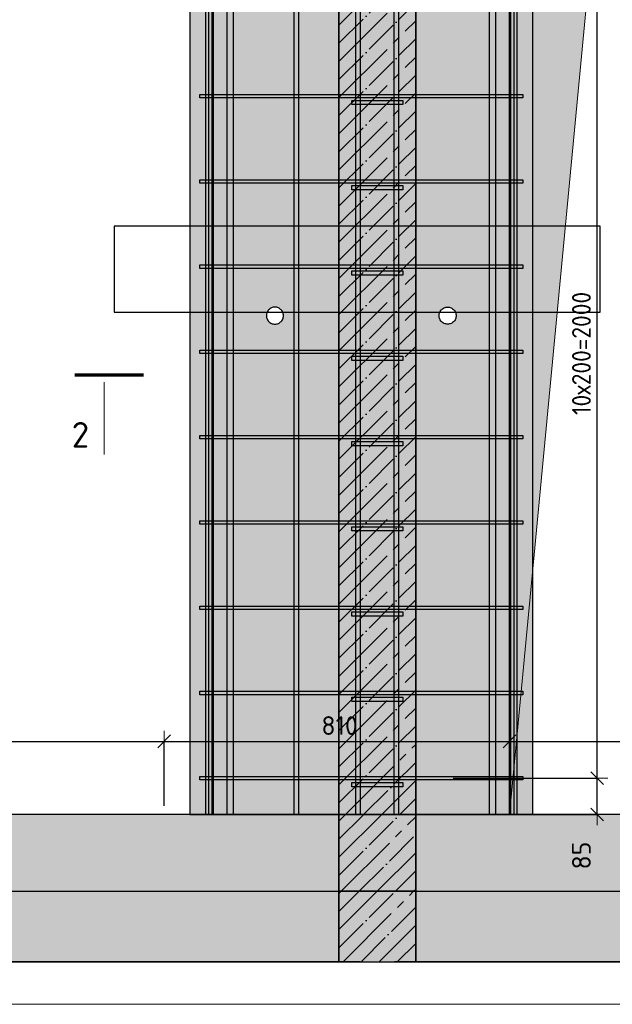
# Model space of a CAD drawing. Header units: millimetres. Extents: x -2995 to 47287, y -2809 to 58122.
# Tile 68 of 143: x 37046 to 38435, y 32117 to 34427. Entities that reach past the tile are written whole.
import ezdxf

# ---------------------------------------------------------------- set-up
doc = ezdxf.new("R2010")
doc.units = ezdxf.units.MM
doc.header["$PDMODE"] = 65
doc.linetypes.add('______11', pattern=[100, 80, -10, 0, -10])
doc.linetypes.add('______5', pattern=[220, 160, -20, 20, -20])
for name, color, linetype, lineweight in [('Standard', 7, 'Continuous', 25), ('Арм.стержн. Арматура края', 96, 'Continuous', 35), ('Арм.стержн. вертикальными 1', 22, 'Continuous', 35), ('Арм.стержн. Доп. арматура', 180, 'Continuous', 35), ('Арм.стержн. Хомут', 240, 'Continuous', 35), ('Размерная линия_ общее', 7, 'Continuous', 13), ('Фундамент (1)', 7, 'Continuous', 35)]:
    doc.layers.add(name, color=color, linetype=linetype, lineweight=lineweight)
doc.styles.add('ISOCPEUR', font='ISOCPEUR')
doc.dimstyles.new('DIMSTYLE_3', dxfattribs={"dimtxt": 44, "dimasz": 50, "dimexe": 0, "dimexo": 0, "dimgap": 22, "dimtad": 2, "dimdec": 0, "dimrnd": 5, "dimzin": 12, "dimdsep": 46, "dimtxsty": 'ISOCPEUR', "dimblk1": 'ALL_ML_STRICH', "dimblk2": 'ALL_ML_STRICH', "dimsah": 1, "dimcen": 0, "dimclrd": 7, "dimclre": 256, "dimclrt": 7, "dimadec": 0, "dimazin": 0, "dimtfac": 1, "dimtdec": 0, "dimtix": 1, "dimtmove": 2, "dimatfit": 3, "dimfxl": 0, "dimtzin": 0, "dimlwd": 0, "dimlwe": -3, "dimarcsym": 0})
doc.dimstyles.new('DIMSTYLE_8', dxfattribs={"dimtxt": 44, "dimasz": 50, "dimexe": 0, "dimexo": 0, "dimgap": 22, "dimtad": 2, "dimdec": 0, "dimrnd": 5, "dimzin": 12, "dimdsep": 46, "dimtxsty": 'ISOCPEUR', "dimblk1": 'ALL_ML_STRICH', "dimblk2": 'ALL_ML_STRICH', "dimsah": 1, "dimcen": 0, "dimclrd": 7, "dimclre": 256, "dimclrt": 7, "dimadec": 0, "dimazin": 0, "dimtfac": 1, "dimtdec": 0, "dimtix": 1, "dimtmove": 2, "dimatfit": 3, "dimfxl": 0, "dimtvp": 1.2, "dimtzin": 0, "dimlwd": 0, "dimlwe": -3, "dimarcsym": 0})

# ---------------------------------------------------------------- blocks, each defined once
blk = doc.blocks.new('ALL_ML_STRICH')
at = {"color": 0, "linetype": 'ByBlock', "lineweight": -2}
for p, q in [((0, -0.5), (0, 0.5)), ((-1, 0), (0.5, 0)), ((-0.3, -0.3), (0.3, 0.3))]:
    blk.add_line(p, q, dxfattribs=at)
blk = doc.blocks.new('*D43')
at = {"layer": 'DEFPOINTS', "color": 7, "linetype": 'Continuous', "lineweight": 13, "transparency": 33554687}
for p in [(36554.2, 32734.1), (36554.2, 32730.9), (37384.2, 32562.5)]:
    blk.add_point(p, dxfattribs=at)
at = {"layer": 'Размерная линия_ общее', "color": 253, "linetype": 'Continuous', "lineweight": -2, "true_color": 0xa0a0a0, "transparency": 33554687}
for p, q in [((36554.2, 32734.1), (36554.2, 32734.1)), ((37384.2, 32582.5), (37384.2, 32734.1))]:
    blk.add_line(p, q, dxfattribs=at)
at = {"layer": 'Размерная линия_ общее', "color": 7, "linetype": 'Continuous', "lineweight": -2, "transparency": 33554687}
blk.add_line((36554.2, 32734.1), (37384.2, 32734.1), dxfattribs=at)
at = {"layer": 'Размерная линия_ общее', "color": 7, "linetype": 'Continuous', "lineweight": 13, "transparency": 33554687, "xscale": 50, "yscale": 50, "zscale": 50, "rotation": 180}
blk.add_blockref('ALL_ML_STRICH', (36554.2, 32734.1), dxfattribs=at)
at = {"layer": 'Размерная линия_ общее', "color": 7, "linetype": 'Continuous', "lineweight": 13, "transparency": 33554687, "xscale": 50, "yscale": 50, "zscale": 50}
blk.add_blockref('ALL_ML_STRICH', (37384.2, 32734.1), dxfattribs=at)
at = {"layer": 'Размерная линия_ общее', "color": 7, "linetype": 'Continuous', "lineweight": 13, "transparency": 33554687, "insert": (36971.4, 32771.1), "char_height": 44, "width": 132, "attachment_point": 5, "style": 'ISOCPEUR'}
blk.add_mtext('\\A1;{830}', dxfattribs=at)
blk = doc.blocks.new('*D44')
at = {"layer": 'DEFPOINTS', "color": 7, "linetype": 'Continuous', "lineweight": 13, "transparency": 33554687}
for p in [(37384.2, 32734.1), (37384.2, 32562.5), (38194.2, 32562.5)]:
    blk.add_point(p, dxfattribs=at)
at = {"layer": 'Размерная линия_ общее', "color": 253, "linetype": 'Continuous', "lineweight": -2, "true_color": 0xa0a0a0, "transparency": 33554687}
for p, q in [((37384.2, 32582.5), (37384.2, 32734.1)), ((38194.2, 32582.5), (38194.2, 32734.1))]:
    blk.add_line(p, q, dxfattribs=at)
at = {"layer": 'Размерная линия_ общее', "color": 7, "linetype": 'Continuous', "lineweight": -2, "transparency": 33554687}
blk.add_line((37384.2, 32734.1), (38194.2, 32734.1), dxfattribs=at)
at = {"layer": 'Размерная линия_ общее', "color": 7, "linetype": 'Continuous', "lineweight": 13, "transparency": 33554687, "xscale": 50, "yscale": 50, "zscale": 50, "rotation": 180}
blk.add_blockref('ALL_ML_STRICH', (37384.2, 32734.1), dxfattribs=at)
at = {"layer": 'Размерная линия_ общее', "color": 7, "linetype": 'Continuous', "lineweight": 13, "transparency": 33554687, "xscale": 50, "yscale": 50, "zscale": 50}
blk.add_blockref('ALL_ML_STRICH', (38194.2, 32734.1), dxfattribs=at)
at = {"layer": 'Размерная линия_ общее', "color": 7, "linetype": 'Continuous', "lineweight": 13, "transparency": 33554687, "insert": (37795.8, 32771.1), "char_height": 44, "width": 132, "attachment_point": 5, "style": 'ISOCPEUR'}
blk.add_mtext('\\A1;{810}', dxfattribs=at)
blk = doc.blocks.new('*D45')
at = {"layer": 'DEFPOINTS', "color": 7, "linetype": 'Continuous', "lineweight": 13, "transparency": 33554687}
for p in [(38194.2, 32734.1), (38194.2, 32562.5), (39394.2, 32562.5)]:
    blk.add_point(p, dxfattribs=at)
at = {"layer": 'Размерная линия_ общее', "color": 253, "linetype": 'Continuous', "lineweight": -2, "true_color": 0xa0a0a0, "transparency": 33554687}
for p, q in [((38194.2, 32582.5), (38194.2, 32734.1)), ((39394.2, 32582.5), (39394.2, 32734.1))]:
    blk.add_line(p, q, dxfattribs=at)
at = {"layer": 'Размерная линия_ общее', "color": 7, "linetype": 'Continuous', "lineweight": -2, "transparency": 33554687}
blk.add_line((38194.2, 32734.1), (39394.2, 32734.1), dxfattribs=at)
at = {"layer": 'Размерная линия_ общее', "color": 7, "linetype": 'Continuous', "lineweight": 13, "transparency": 33554687, "xscale": 50, "yscale": 50, "zscale": 50, "rotation": 180}
blk.add_blockref('ALL_ML_STRICH', (38194.2, 32734.1), dxfattribs=at)
at = {"layer": 'Размерная линия_ общее', "color": 7, "linetype": 'Continuous', "lineweight": 13, "transparency": 33554687, "xscale": 50, "yscale": 50, "zscale": 50}
blk.add_blockref('ALL_ML_STRICH', (39394.2, 32734.1), dxfattribs=at)
at = {"layer": 'Размерная линия_ общее', "color": 7, "linetype": 'Continuous', "lineweight": 13, "transparency": 33554687, "insert": (38800.8, 32771.1), "char_height": 44, "width": 176, "attachment_point": 5, "style": 'ISOCPEUR'}
blk.add_mtext('\\A1;{1200}', dxfattribs=at)
blk = doc.blocks.new('*D46')
at = {"layer": 'DEFPOINTS', "color": 7, "linetype": 'Continuous', "lineweight": 13, "transparency": 33554687}
for p in [(38042.1, 32647.5), (38194.2, 32562.5), (38399.9, 32562.5)]:
    blk.add_point(p, dxfattribs=at)
at = {"layer": 'Размерная линия_ общее', "color": 253, "linetype": 'Continuous', "lineweight": -2, "true_color": 0xa0a0a0, "transparency": 33554687}
for p, q in [((38062.1, 32647.5), (38399.9, 32647.5)), ((38214.2, 32562.5), (38399.9, 32562.5))]:
    blk.add_line(p, q, dxfattribs=at)
at = {"layer": 'Размерная линия_ общее', "color": 7, "linetype": 'Continuous', "lineweight": -2, "transparency": 33554687}
blk.add_line((38399.9, 32562.5), (38399.9, 32647.5), dxfattribs=at)
at = {"layer": 'Размерная линия_ общее', "color": 7, "linetype": 'Continuous', "lineweight": 13, "transparency": 33554687, "xscale": 50, "yscale": 50, "zscale": 50}
for p, rotation in [((38399.9, 32647.5), 90), ((38399.9, 32562.5), 270)]:
    blk.add_blockref('ALL_ML_STRICH', p, dxfattribs=dict(at, rotation=rotation))
at = {"layer": 'Размерная линия_ общее', "color": 7, "linetype": 'Continuous', "lineweight": 13, "transparency": 33554687, "insert": (38362.8, 32466.2), "char_height": 44, "width": 88, "attachment_point": 5, "rotation": 90, "style": 'ISOCPEUR'}
blk.add_mtext('\\A1;{85}', dxfattribs=at)
blk = doc.blocks.new('*D47')
at = {"layer": 'DEFPOINTS', "color": 7, "linetype": 'Continuous', "lineweight": 13, "transparency": 33554687}
for p in [(38013.9, 34647.5), (38042.1, 32647.5), (38399.9, 32647.5)]:
    blk.add_point(p, dxfattribs=at)
at = {"layer": 'Размерная линия_ общее', "color": 253, "linetype": 'Continuous', "lineweight": -2, "true_color": 0xa0a0a0, "transparency": 33554687}
for p, q in [((38033.9, 34647.5), (38399.9, 34647.5)), ((38062.1, 32647.5), (38399.9, 32647.5))]:
    blk.add_line(p, q, dxfattribs=at)
at = {"layer": 'Размерная линия_ общее', "color": 7, "linetype": 'Continuous', "lineweight": -2, "transparency": 33554687}
blk.add_line((38399.9, 32647.5), (38399.9, 34647.5), dxfattribs=at)
at = {"layer": 'Размерная линия_ общее', "color": 7, "linetype": 'Continuous', "lineweight": 13, "transparency": 33554687, "xscale": 50, "yscale": 50, "zscale": 50}
for p, rotation in [((38399.9, 34647.5), 90), ((38399.9, 32647.5), 270)]:
    blk.add_blockref('ALL_ML_STRICH', p, dxfattribs=dict(at, rotation=rotation))
at = {"layer": 'Размерная линия_ общее', "color": 7, "linetype": 'Continuous', "lineweight": 13, "transparency": 33554687, "insert": (38340.9, 33499.5), "char_height": 44, "width": 2.2, "attachment_point": 1, "rotation": 90, "line_spacing_factor": 0.60241, "style": 'ISOCPEUR'}
blk.add_mtext('\\W0.91;10х200=2000', dxfattribs=at)

msp = doc.modelspace()

# ---------------------------------------------------------------- hatches: boundary and pattern name
at = {"linetype": 'Continuous', "lineweight": 13, "transparency": 33554687}
h = msp.add_hatch(color=7, dxfattribs=at)
h.paths.add_polyline_path([(38249.2, 34762.5), (39649.2, 34762.5), (39649.2, 32562.5), (40293.5, 32562.5), (40293.5, 35682.5), (37974.2, 35682.5), (37974.2, 32562.5), (38249.2, 32562.5)])
h.paths.add_polyline_path([(38069.2, 33732.5), (38069.1, 33730.4), (38068.7, 33728.4), (38068.2, 33726.4), (38067.4, 33724.4), (38066.5, 33722.5), (38065.3, 33720.8), (38064, 33719.2), (38062.5, 33717.7), (38060.9, 33716.4), (38059.2, 33715.2), (38057.3, 33714.3), (38055.3, 33713.5), (38053.3, 33713), (38051.3, 33712.6), (38049.2, 33712.5), (38047.1, 33712.6), (38045, 33713), (38043, 33713.5), (38041, 33714.3), (38039.2, 33715.2), (38037.4, 33716.4), (38035.8, 33717.7), (38034.3, 33719.2), (38033, 33720.8), (38031.8, 33722.5), (38030.9, 33724.4), (38030.1, 33726.4), (38029.6, 33728.4), (38029.3, 33730.4), (38029.2, 33732.5), (38029.3, 33734.6), (38029.6, 33736.7), (38030.1, 33738.7), (38030.9, 33740.7), (38031.8, 33742.5), (38033, 33744.3), (38034.3, 33745.9), (38035.8, 33747.4), (38037.4, 33748.7), (38039.2, 33749.9), (38041, 33750.8), (38043, 33751.6), (38045, 33752.1), (38047.1, 33752.4), (38049.2, 33752.5), (38051.3, 33752.4), (38053.3, 33752.1), (38055.3, 33751.6), (38057.3, 33750.8), (38059.2, 33749.9), (38060.9, 33748.7), (38062.5, 33747.4), (38064, 33745.9), (38065.3, 33744.3), (38066.5, 33742.5), (38067.4, 33740.7), (38068.2, 33738.7), (38068.7, 33736.7), (38069.1, 33734.6)], flags=16)
for points in [[(36194.2, 32382.5), (37794.2, 32382.5), (37794.2, 32562.5), (36194.2, 32562.5)], [(37974.2, 32382.5), (40293.5, 32382.5), (40293.5, 32562.5), (37974.2, 32562.5)], [(40293.5, 32217.3), (40293.5, 32382.5), (37974.2, 32382.5), (37974.2, 32217.3)]]:
    msp.add_hatch(color=7, dxfattribs=at).paths.add_polyline_path(points)
at = {"linetype": 'Continuous', "lineweight": -3, "transparency": 33554687}
msp.add_hatch(color=9, dxfattribs=at).paths.add_polyline_path([(37794.2, 32382.5), (37974.2, 32382.5), (37974.2, 32562.5), (37794.2, 32562.5)])
at = {"layer": 'Standard', "linetype": 'Continuous', "lineweight": 13, "transparency": 33554687}
h = msp.add_hatch(color=7, dxfattribs=at)
h.paths.add_polyline_path([(36544.2, 34762.5), (37444.2, 34762.5), (37444.2, 32562.5), (37794.2, 32562.5), (37794.2, 35682.5), (36194.2, 35682.5), (36194.2, 32562.5), (36544.2, 32562.5)])
h.paths.add_polyline_path([(37664.2, 33732.5), (37664.1, 33730.4), (37663.7, 33728.4), (37663.2, 33726.4), (37662.4, 33724.4), (37661.5, 33722.5), (37660.3, 33720.8), (37659, 33719.2), (37657.5, 33717.7), (37655.9, 33716.4), (37654.2, 33715.2), (37652.3, 33714.3), (37650.3, 33713.5), (37648.3, 33713), (37646.3, 33712.6), (37644.2, 33712.5), (37642.1, 33712.6), (37640, 33713), (37638, 33713.5), (37636, 33714.3), (37634.2, 33715.2), (37632.4, 33716.4), (37630.8, 33717.7), (37629.3, 33719.2), (37628, 33720.8), (37626.8, 33722.5), (37625.9, 33724.4), (37625.1, 33726.4), (37624.6, 33728.4), (37624.3, 33730.4), (37624.2, 33732.5), (37624.3, 33734.6), (37624.6, 33736.7), (37625.1, 33738.7), (37625.9, 33740.7), (37626.8, 33742.5), (37628, 33744.3), (37629.3, 33745.9), (37630.8, 33747.4), (37632.4, 33748.7), (37634.2, 33749.9), (37636, 33750.8), (37638, 33751.6), (37640, 33752.1), (37642.1, 33752.4), (37644.2, 33752.5), (37646.3, 33752.4), (37648.3, 33752.1), (37650.3, 33751.6), (37652.3, 33750.8), (37654.2, 33749.9), (37655.9, 33748.7), (37657.5, 33747.4), (37659, 33745.9), (37660.3, 33744.3), (37661.5, 33742.5), (37662.4, 33740.7), (37663.2, 33738.7), (37663.7, 33736.7), (37664.1, 33734.6)], flags=16)
at = {"layer": 'Standard', "linetype": 'Continuous', "lineweight": -3, "true_color": 0xc7c7c7, "transparency": 33554687}
for points in [[(37974.2, 32562.5), (37974.2, 35682.5), (37794.2, 35682.5), (37794.2, 32562.5)], [(37974.2, 32382.5), (37794.2, 32382.5), (37794.2, 32217.3), (37974.2, 32217.3)]]:
    msp.add_hatch(color=9, dxfattribs=at).paths.add_polyline_path(points)
at = {"layer": 'Standard', "linetype": 'Continuous', "lineweight": 13, "transparency": 33554687}
msp.add_hatch(color=7, dxfattribs=at).paths.add_polyline_path([(37794.2, 32217.3), (37794.2, 32382.5), (36194.2, 32382.5), (36194.2, 32217.3)])
at = {"layer": 'Фундамент (1)', "linetype": 'Continuous', "lineweight": 13, "true_color": 0x2d2d2d, "transparency": 33554687}
msp.add_hatch(color=250, dxfattribs=at).paths.add_polyline_path([(38385.1, 34571.6), (39394.2, 34762.5), (38194.2, 34762.5), (38194.2, 32562.5)])

# ---------------------------------------------------------------- linework, layer by layer
at = {"color": 7, "linetype": 'Continuous', "lineweight": 25, "transparency": 33554687}
for p, q in [((38249.2, 32562.5), (38249.2, 34762.5)), ((38030.9, 33740.7), (38031.8, 33742.5)), ((38031.8, 33742.5), (38033, 33744.3)), ((38033, 33744.3), (38034.3, 33745.9)), ((38034.3, 33745.9), (38035.8, 33747.4)), ((38035.8, 33747.4), (38037.4, 33748.7)), ((38037.4, 33748.7), (38039.2, 33749.9)), ((38039.2, 33749.9), (38041, 33750.8)), ((38041, 33750.8), (38043, 33751.6)), ((38043, 33751.6), (38045, 33752.1)), ((38045, 33752.1), (38047.1, 33752.4)), ((38047.1, 33752.4), (38049.2, 33752.5)), ((38049.2, 33752.5), (38051.3, 33752.4)), ((38051.3, 33752.4), (38053.3, 33752.1)), ((38053.3, 33752.1), (38055.3, 33751.6)), ((38055.3, 33751.6), (38057.3, 33750.8)), ((38057.3, 33750.8), (38059.2, 33749.9)), ((38059.2, 33749.9), (38060.9, 33748.7)), ((38060.9, 33748.7), (38062.5, 33747.4)), ((38062.5, 33747.4), (38064, 33745.9)), ((38064, 33745.9), (38065.3, 33744.3)), ((38065.3, 33744.3), (38066.5, 33742.5)), ((38066.5, 33742.5), (38067.4, 33740.7)), ((38029.2, 33732.5), (38029.3, 33734.6)), ((38029.3, 33730.4), (38029.2, 33732.5)), ((38029.3, 33734.6), (38029.6, 33736.7)), ((38029.6, 33728.4), (38029.3, 33730.4)), ((38029.6, 33736.7), (38030.1, 33738.7)), ((38030.1, 33726.4), (38029.6, 33728.4)), ((38030.1, 33738.7), (38030.9, 33740.7)), ((38030.9, 33724.4), (38030.1, 33726.4)), ((38031.8, 33722.5), (38030.9, 33724.4)), ((38033, 33720.8), (38031.8, 33722.5)), ((38034.3, 33719.2), (38033, 33720.8)), ((38035.8, 33717.7), (38034.3, 33719.2)), ((38064, 33719.2), (38062.5, 33717.7)), ((38065.3, 33720.8), (38064, 33719.2)), ((38066.5, 33722.5), (38065.3, 33720.8)), ((38067.4, 33724.4), (38066.5, 33722.5)), ((38067.4, 33740.7), (38068.2, 33738.7)), ((38068.2, 33726.4), (38067.4, 33724.4)), ((38068.2, 33738.7), (38068.7, 33736.7)), ((38068.7, 33728.4), (38068.2, 33726.4)), ((38068.7, 33736.7), (38069.1, 33734.6)), ((38069.1, 33730.4), (38068.7, 33728.4)), ((38069.1, 33734.6), (38069.2, 33732.5)), ((38069.2, 33732.5), (38069.1, 33730.4)), ((38037.4, 33716.4), (38035.8, 33717.7)), ((38039.2, 33715.2), (38037.4, 33716.4)), ((38041, 33714.3), (38039.2, 33715.2)), ((38043, 33713.5), (38041, 33714.3)), ((38045, 33713), (38043, 33713.5)), ((38047.1, 33712.6), (38045, 33713)), ((38049.2, 33712.5), (38047.1, 33712.6)), ((38051.3, 33712.6), (38049.2, 33712.5)), ((38053.3, 33713), (38051.3, 33712.6)), ((38055.3, 33713.5), (38053.3, 33713)), ((38057.3, 33714.3), (38055.3, 33713.5)), ((38059.2, 33715.2), (38057.3, 33714.3)), ((38060.9, 33716.4), (38059.2, 33715.2)), ((38062.5, 33717.7), (38060.9, 33716.4)), ((37444.2, 32562.5), (36544.2, 32562.5)), ((37794.2, 32562.5), (37444.2, 32562.5)), ((37974.2, 32562.5), (37794.2, 32562.5)), ((38249.2, 32562.5), (37974.2, 32562.5)), ((37974.2, 32562.5), (38249.2, 32562.5)), ((39649.2, 32562.5), (38249.2, 32562.5)), ((36194.2, 32382.5), (37794.2, 32382.5)), ((37794.2, 32382.5), (37974.2, 32382.5)), ((37974.2, 32382.5), (40293.5, 32382.5)), ((37974.2, 32382.5), (40293.5, 32382.5)), ((40343.5, 32217.3), (37924.2, 32217.3))]:
    msp.add_line(p, q, dxfattribs=at)
at = {"color": 52, "linetype": 'Continuous', "lineweight": -3, "transparency": 33554687}
for p, q in [((37267, 33942.7), (37267, 33741.1)), ((38407, 33942.7), (37267, 33942.7)), ((37267, 33942.7), (37267, 33741.1)), ((38407, 33942.7), (37267, 33942.7)), ((38407, 33741.1), (38407, 33942.7)), ((38407, 33741.1), (38407, 33942.7)), ((37267, 33741.1), (38407, 33741.1)), ((37267, 33741.1), (38407, 33741.1)), ((35755.8, 32217.3), (40293.5, 32217.3)), ((35755.8, 32217.3), (40293.5, 32217.3))]:
    msp.add_line(p, q, dxfattribs=at)
at = {"color": 253, "linetype": '______11', "lineweight": -3, "true_color": 0xababab, "transparency": 33554687}
for p, q in [((37794.2, 32504.6), (37852.1, 32562.5)), ((37794.2, 32419.7), (37936.9, 32562.5)), ((37841.8, 32382.5), (37974.2, 32514.9)), ((37926.7, 32382.5), (37974.2, 32430))]:
    msp.add_line(p, q, dxfattribs=at)
at = {"color": 253, "linetype": '______5', "lineweight": -3, "true_color": 0xababab, "transparency": 33554687}
for p, q in [((37794.2, 32547), (37809.7, 32562.5)), ((37794.2, 32462.2), (37894.5, 32562.5)), ((37799.4, 32382.5), (37974.2, 32557.3)), ((37884.2, 32382.5), (37974.2, 32472.5)), ((37969.1, 32382.5), (37974.2, 32387.6))]:
    msp.add_line(p, q, dxfattribs=at)
at = {"color": 7, "linetype": 'Continuous', "lineweight": 35, "transparency": 33554687}
for p, q in [((37794.2, 32562.5), (37794.2, 32382.5)), ((37974.2, 32382.5), (37974.2, 32562.5))]:
    msp.add_line(p, q, dxfattribs=at)
at = {"layer": 'Standard', "color": 7, "linetype": 'Continuous', "lineweight": 35, "transparency": 33554687}
for p, q in [((37794.2, 35682.5), (37794.2, 32562.5)), ((37974.2, 32562.5), (37974.2, 35682.5)), ((37794.2, 32382.5), (37794.2, 32217.3)), ((37974.2, 32217.3), (37974.2, 32382.5))]:
    msp.add_line(p, q, dxfattribs=at)
at = {"layer": 'Standard', "color": 7, "linetype": 'Continuous', "lineweight": 25, "transparency": 33554687}
for p, q in [((37444.2, 34762.5), (37444.2, 32562.5)), ((37626.8, 33742.5), (37625.9, 33740.7)), ((37628, 33744.3), (37626.8, 33742.5)), ((37629.3, 33745.9), (37628, 33744.3)), ((37630.8, 33747.4), (37629.3, 33745.9)), ((37632.4, 33748.7), (37630.8, 33747.4)), ((37634.2, 33749.9), (37632.4, 33748.7)), ((37636, 33750.8), (37634.2, 33749.9)), ((37638, 33751.6), (37636, 33750.8)), ((37640, 33752.1), (37638, 33751.6)), ((37642.1, 33752.4), (37640, 33752.1)), ((37644.2, 33752.5), (37642.1, 33752.4)), ((37646.3, 33752.4), (37644.2, 33752.5)), ((37648.3, 33752.1), (37646.3, 33752.4)), ((37650.3, 33751.6), (37648.3, 33752.1)), ((37652.3, 33750.8), (37650.3, 33751.6)), ((37654.2, 33749.9), (37652.3, 33750.8)), ((37655.9, 33748.7), (37654.2, 33749.9)), ((37657.5, 33747.4), (37655.9, 33748.7)), ((37659, 33745.9), (37657.5, 33747.4)), ((37660.3, 33744.3), (37659, 33745.9)), ((37661.5, 33742.5), (37660.3, 33744.3)), ((37662.4, 33740.7), (37661.5, 33742.5)), ((37624.3, 33734.6), (37624.2, 33732.5)), ((37624.2, 33732.5), (37624.3, 33730.4)), ((37624.6, 33736.7), (37624.3, 33734.6)), ((37624.3, 33730.4), (37624.6, 33728.4)), ((37625.1, 33738.7), (37624.6, 33736.7)), ((37624.6, 33728.4), (37625.1, 33726.4)), ((37625.9, 33740.7), (37625.1, 33738.7)), ((37625.1, 33726.4), (37625.9, 33724.4)), ((37625.9, 33724.4), (37626.8, 33722.5)), ((37626.8, 33722.5), (37628, 33720.8)), ((37628, 33720.8), (37629.3, 33719.2)), ((37629.3, 33719.2), (37630.8, 33717.7)), ((37657.5, 33717.7), (37659, 33719.2)), ((37659, 33719.2), (37660.3, 33720.8)), ((37660.3, 33720.8), (37661.5, 33722.5)), ((37661.5, 33722.5), (37662.4, 33724.4)), ((37663.2, 33738.7), (37662.4, 33740.7)), ((37662.4, 33724.4), (37663.2, 33726.4)), ((37663.7, 33736.7), (37663.2, 33738.7)), ((37663.2, 33726.4), (37663.7, 33728.4)), ((37664.1, 33734.6), (37663.7, 33736.7)), ((37663.7, 33728.4), (37664.1, 33730.4)), ((37664.2, 33732.5), (37664.1, 33734.6)), ((37664.1, 33730.4), (37664.2, 33732.5)), ((37630.8, 33717.7), (37632.4, 33716.4)), ((37632.4, 33716.4), (37634.2, 33715.2)), ((37634.2, 33715.2), (37636, 33714.3)), ((37636, 33714.3), (37638, 33713.5)), ((37638, 33713.5), (37640, 33713)), ((37640, 33713), (37642.1, 33712.6)), ((37642.1, 33712.6), (37644.2, 33712.5)), ((37644.2, 33712.5), (37646.3, 33712.6)), ((37646.3, 33712.6), (37648.3, 33713)), ((37648.3, 33713), (37650.3, 33713.5)), ((37650.3, 33713.5), (37652.3, 33714.3)), ((37652.3, 33714.3), (37654.2, 33715.2)), ((37654.2, 33715.2), (37655.9, 33716.4)), ((37655.9, 33716.4), (37657.5, 33717.7)), ((37444.2, 32562.5), (37794.2, 32562.5)), ((37794.2, 32562.5), (37974.2, 32562.5)), ((36194.2, 32382.5), (37794.2, 32382.5)), ((37974.2, 32382.5), (37794.2, 32382.5)), ((37844.2, 32217.3), (36144.2, 32217.3)), ((37744.2, 32217.3), (38024.2, 32217.3))]:
    msp.add_line(p, q, dxfattribs=at)
at = {"layer": 'Standard', "color": 253, "linetype": '______5', "lineweight": -3, "true_color": 0xababab, "transparency": 33554687}
for p, q in [((37794.2, 34413.8), (37974.2, 34593.8)), ((37794.2, 34328.9), (37974.2, 34508.9)), ((37794.2, 34244.1), (37974.2, 34424.1)), ((37794.2, 34159.2), (37974.2, 34339.2)), ((37794.2, 34074.4), (37974.2, 34254.4)), ((37794.2, 33989.5), (37974.2, 34169.5)), ((37794.2, 33904.7), (37974.2, 34084.7)), ((37794.2, 33819.8), (37974.2, 33999.8)), ((37794.2, 33735), (37974.2, 33915)), ((37794.2, 33650.1), (37974.2, 33830.1)), ((37794.2, 33565.3), (37974.2, 33745.3)), ((37794.2, 33480.4), (37974.2, 33660.4)), ((37794.2, 33395.6), (37974.2, 33575.6)), ((37794.2, 33310.7), (37974.2, 33490.7)), ((37794.2, 33225.9), (37974.2, 33405.9)), ((37794.2, 33141), (37974.2, 33321)), ((37794.2, 33056.1), (37974.2, 33236.1)), ((37794.2, 32971.3), (37974.2, 33151.3)), ((37794.2, 32886.4), (37974.2, 33066.4)), ((37794.2, 32801.6), (37974.2, 32981.6)), ((37794.2, 32716.7), (37974.2, 32896.7)), ((37794.2, 32631.9), (37974.2, 32811.9)), ((37809.7, 32562.5), (37974.2, 32727)), ((37894.5, 32562.5), (37974.2, 32642.2)), ((37794.2, 32377.3), (37799.4, 32382.5)), ((37794.2, 32292.5), (37884.2, 32382.5)), ((37803.9, 32217.3), (37969.1, 32382.5)), ((37888.7, 32217.3), (37974.2, 32302.8)), ((37973.6, 32217.3), (37974.2, 32217.9))]:
    msp.add_line(p, q, dxfattribs=at)
at = {"layer": 'Standard', "color": 253, "linetype": '______11', "lineweight": -3, "true_color": 0xababab, "transparency": 33554687}
for p, q in [((37794.2, 34371.4), (37974.2, 34551.4)), ((37794.2, 34286.5), (37974.2, 34466.5)), ((37794.2, 34201.7), (37974.2, 34381.7)), ((37794.2, 34116.8), (37974.2, 34296.8)), ((37794.2, 34032), (37974.2, 34212)), ((37794.2, 33947.1), (37974.2, 34127.1)), ((37794.2, 33862.2), (37974.2, 34042.2)), ((37794.2, 33777.4), (37974.2, 33957.4)), ((37794.2, 33692.5), (37974.2, 33872.5)), ((37794.2, 33607.7), (37974.2, 33787.7)), ((37794.2, 33522.8), (37974.2, 33702.8)), ((37794.2, 33438), (37974.2, 33618)), ((37794.2, 33353.1), (37974.2, 33533.1)), ((37794.2, 33268.3), (37974.2, 33448.3)), ((37794.2, 33183.4), (37974.2, 33363.4)), ((37794.2, 33098.6), (37974.2, 33278.6)), ((37794.2, 33013.7), (37974.2, 33193.7)), ((37794.2, 32928.9), (37974.2, 33108.9)), ((37794.2, 32844), (37974.2, 33024)), ((37794.2, 32759.2), (37974.2, 32939.2)), ((37794.2, 32674.3), (37974.2, 32854.3)), ((37794.2, 32589.5), (37974.2, 32769.5)), ((37852.1, 32562.5), (37974.2, 32684.6)), ((37936.9, 32562.5), (37974.2, 32599.7)), ((37794.2, 32334.9), (37841.8, 32382.5)), ((37794.2, 32250), (37926.7, 32382.5)), ((37846.3, 32217.3), (37974.2, 32345.2)), ((37931.1, 32217.3), (37974.2, 32260.3))]:
    msp.add_line(p, q, dxfattribs=at)
at = {"layer": 'Standard', "color": 7, "linetype": 'Continuous', "lineweight": 70, "transparency": 33554687}
msp.add_line((37335.7, 33592.7), (37174.9, 33592.7), dxfattribs=at)
at = {"layer": 'Standard', "color": 7, "linetype": 'Continuous', "lineweight": 13, "transparency": 33554687}
msp.add_line((37243.4, 33576.7), (37243.4, 33407.1), dxfattribs=at)
for points in [[(35655.8, 32117.3), (40393.5, 32117.3), (40393.5, 36886.8), (35655.8, 36886.8), (35655.8, 32117.3)], [(38194.2, 32562.5), (38385.1, 34571.6), (39394.2, 34762.5)]]:
    msp.add_lwpolyline(points, dxfattribs=at)
at = {"layer": 'Арм.стержн. Арматура края', "color": 4, "linetype": 'Continuous', "lineweight": 25, "transparency": 33554687}
for points in [[(37824.2, 34237.5), (37944.2, 34237.5), (37944.2, 34227.5), (37824.2, 34227.5), (37824.2, 34237.5)], [(37824.2, 34037.5), (37944.2, 34037.5), (37944.2, 34027.5), (37824.2, 34027.5), (37824.2, 34037.5)], [(37824.2, 33837.5), (37944.2, 33837.5), (37944.2, 33827.5), (37824.2, 33827.5), (37824.2, 33837.5)], [(37824.2, 33637.5), (37944.2, 33637.5), (37944.2, 33627.5), (37824.2, 33627.5), (37824.2, 33637.5)], [(37824.2, 33437.5), (37944.2, 33437.5), (37944.2, 33427.5), (37824.2, 33427.5), (37824.2, 33437.5)], [(37824.2, 33237.5), (37944.2, 33237.5), (37944.2, 33227.5), (37824.2, 33227.5), (37824.2, 33237.5)], [(37824.2, 33037.5), (37944.2, 33037.5), (37944.2, 33027.5), (37824.2, 33027.5), (37824.2, 33037.5)], [(37824.2, 32837.5), (37944.2, 32837.5), (37944.2, 32827.5), (37824.2, 32827.5), (37824.2, 32837.5)], [(37824.2, 32637.5), (37944.2, 32637.5), (37944.2, 32627.5), (37824.2, 32627.5), (37824.2, 32637.5)]]:
    msp.add_lwpolyline(points, dxfattribs=at)
at = {"layer": 'Арм.стержн. вертикальными 1', "color": 4, "linetype": 'Continuous', "lineweight": 25, "transparency": 33554687}
for points in [[(37489.2, 32562.5), (37489.2, 36692.5), (37499.2, 36692.5), (37499.2, 32562.5), (37489.2, 32562.5)], [(37489.2, 32562.5), (37489.2, 36692.5), (37499.2, 36692.5), (37499.2, 32562.5), (37489.2, 32562.5)], [(37689.1, 32562.5), (37689.1, 36692.5), (37699.1, 36692.5), (37699.1, 32562.5), (37689.1, 32562.5)], [(37689.1, 32562.5), (37689.1, 36692.5), (37699.1, 36692.5), (37699.1, 32562.5), (37689.1, 32562.5)], [(37834.1, 32562.5), (37834.1, 36692.5), (37844.1, 36692.5), (37844.1, 32562.5), (37834.1, 32562.5)], [(37834.1, 32562.5), (37834.1, 36692.5), (37844.1, 36692.5), (37844.1, 32562.5), (37834.1, 32562.5)], [(37834.1, 32562.5), (37834.1, 36692.5), (37844.1, 36692.5), (37844.1, 32562.5), (37834.1, 32562.5)], [(37923.7, 32562.5), (37923.7, 36692.5), (37933.7, 36692.5), (37933.7, 32562.5), (37923.7, 32562.5)], [(37923.7, 32562.5), (37923.7, 36692.5), (37933.7, 36692.5), (37933.7, 32562.5), (37923.7, 32562.5)], [(37923.7, 32562.5), (37923.7, 36692.5), (37933.7, 36692.5), (37933.7, 32562.5), (37923.7, 32562.5)], [(38194.2, 32562.5), (38194.2, 36692.5), (38204.2, 36692.5), (38204.2, 32562.5), (38194.2, 32562.5)], [(38194.2, 32562.5), (38194.2, 36692.5), (38204.2, 36692.5), (38204.2, 32562.5), (38194.2, 32562.5)]]:
    msp.add_lwpolyline(points, dxfattribs=at)
at = {"layer": 'Арм.стержн. Доп. арматура', "color": 7, "linetype": 'Continuous', "lineweight": 25, "transparency": 33554687}
for points in [[(37482.2, 32562.5), (37482.2, 35362.5), (37496.2, 35362.5), (37496.2, 32562.5), (37482.2, 32562.5)], [(37482.2, 32562.5), (37482.2, 35362.5), (37496.2, 35362.5), (37496.2, 32562.5), (37482.2, 32562.5)], [(37532.2, 32562.5), (37532.2, 35362.5), (37546.2, 35362.5), (37546.2, 32562.5), (37532.2, 32562.5)], [(37532.2, 32562.5), (37532.2, 35362.5), (37546.2, 35362.5), (37546.2, 32562.5), (37532.2, 32562.5)], [(38147.2, 32562.5), (38147.2, 35362.5), (38161.2, 35362.5), (38161.2, 32562.5), (38147.2, 32562.5)], [(38147.2, 32562.5), (38147.2, 35362.5), (38161.2, 35362.5), (38161.2, 32562.5), (38147.2, 32562.5)], [(38197.2, 32562.5), (38197.2, 35362.5), (38211.2, 35362.5), (38211.2, 32562.5), (38197.2, 32562.5)], [(38197.2, 32562.5), (38197.2, 35362.5), (38211.2, 35362.5), (38211.2, 32562.5), (38197.2, 32562.5)]]:
    msp.add_lwpolyline(points, dxfattribs=at)
at = {"layer": 'Арм.стержн. Хомут', "color": 40, "linetype": 'Continuous', "lineweight": 25, "transparency": 33554687}
for points in [[(38225.2, 34243.5), (37468.2, 34243.5), (37468.2, 34251.5), (38225.2, 34251.5), (38225.2, 34243.5)], [(38225.2, 34043.5), (37468.2, 34043.5), (37468.2, 34051.5), (38225.2, 34051.5), (38225.2, 34043.5)], [(38225.2, 33843.5), (37468.2, 33843.5), (37468.2, 33851.5), (38225.2, 33851.5), (38225.2, 33843.5)], [(38225.2, 33643.5), (37468.2, 33643.5), (37468.2, 33651.5), (38225.2, 33651.5), (38225.2, 33643.5)], [(38225.2, 33443.5), (37468.2, 33443.5), (37468.2, 33451.5), (38225.2, 33451.5), (38225.2, 33443.5)], [(38225.2, 33243.5), (37468.2, 33243.5), (37468.2, 33251.5), (38225.2, 33251.5), (38225.2, 33243.5)], [(38225.2, 33043.5), (37468.2, 33043.5), (37468.2, 33051.5), (38225.2, 33051.5), (38225.2, 33043.5)], [(38225.2, 32843.5), (37468.2, 32843.5), (37468.2, 32851.5), (38225.2, 32851.5), (38225.2, 32843.5)], [(38225.2, 32643.5), (37468.2, 32643.5), (37468.2, 32651.5), (38225.2, 32651.5), (38225.2, 32643.5)]]:
    msp.add_lwpolyline(points, dxfattribs=at)

# ---------------------------------------------------------------- texts
at = {"layer": 'Standard', "color": 7, "linetype": 'Continuous', "lineweight": 13, "transparency": 33554687, "insert": (37167.5, 33423.1), "char_height": 60, "width": 65.333, "attachment_point": 7, "style": 'ISOCPEUR'}
msp.add_mtext('\\A1;{\\fISOCPEUR|i0|b0;\\H60.000000;\\W1.000000;\\C7;2}\\P', dxfattribs=at)

# ---------------------------------------------------------------- dimensions: what is measured, and where the dimension line sits
at = {"layer": 'Размерная линия_ общее', "color": 7, "linetype": 'Continuous', "lineweight": 13, "transparency": 33554687}
dim = msp.add_linear_dim(base=(38399.9, 34647.5), p1=(38062.1, 32647.5), p2=(38033.9, 34647.5), angle=90, text='\\W0.91;10х200=2000', dimstyle='DIMSTYLE_3', override={"dimpost": '<>', "dimclrd": 7, "dimclre": 253, "dimclrt": 7, "dimlwd": 0, "dimlwe": 65533}, dxfattribs=at)
dim.commit()
dim.dimension.update_dxf_attribs({"geometry": '*D47', "text_midpoint": (38377.9, 33647.5), "dimtype": 160})
for base, p1, p2, picture, middle in [((37384.2, 32734.1), (36554.2, 32734.1), (37384.2, 32582.5), '*D43', (36971.4, 32771.1)), ((38194.2, 32734.1), (37384.2, 32582.5), (38194.2, 32582.5), '*D44', (37795.8, 32771.1)), ((39394.2, 32734.1), (38194.2, 32582.5), (39394.2, 32582.5), '*D45', (38800.8, 32771.1))]:
    dim = msp.add_linear_dim(base=base, p1=p1, p2=p2, dimstyle='DIMSTYLE_3', override={"dimpost": '<>', "dimclrd": 7, "dimclre": 253, "dimclrt": 7, "dimlwd": 0, "dimlwe": 65533}, dxfattribs=at)
    dim.commit()
    dim.dimension.update_dxf_attribs({"geometry": picture, "text_midpoint": middle, "dimtype": 160})
dim = msp.add_linear_dim(base=(38399.9, 32647.5), p1=(38214.2, 32562.5), p2=(38062.1, 32647.5), angle=90, dimstyle='DIMSTYLE_8', override={"dimpost": '<>', "dimclrd": 7, "dimclre": 253, "dimclrt": 7, "dimlwd": 0, "dimlwe": 65533}, dxfattribs=at)
dim.commit()
dim.dimension.update_dxf_attribs({"geometry": '*D46', "text_midpoint": (38362.8, 32466.2), "dimtype": 160})

doc.saveas('drawing.dxf')
